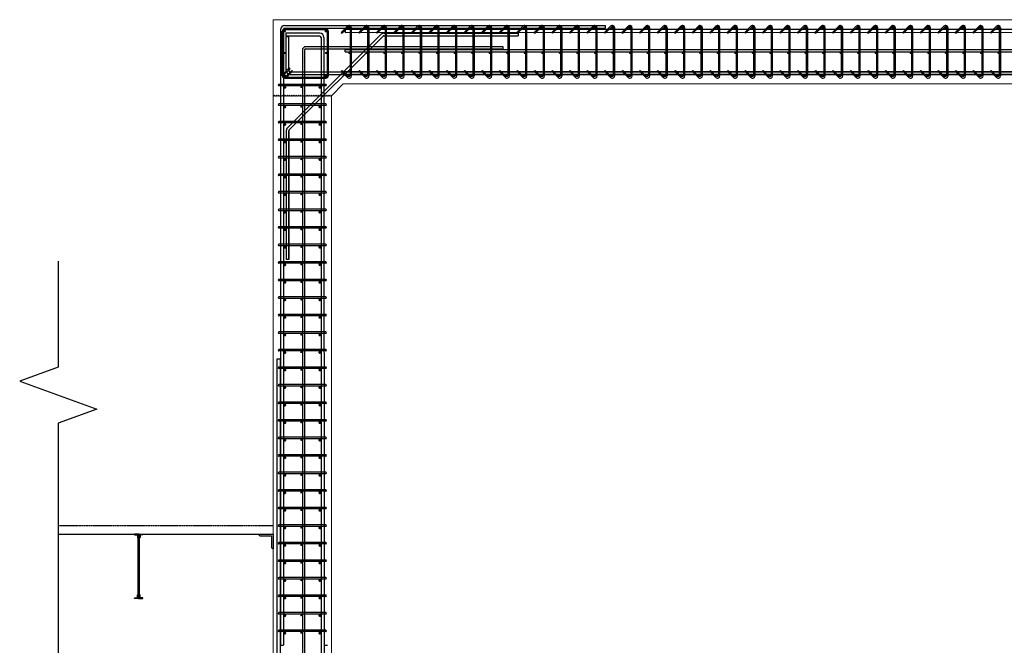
# Model space of a CAD drawing. Header units: inches. Extents: x 25395 to 30159, y 885 to 2190.
# Tile 11 of 15: x 29484 to 29821, y 1092 to 1306. Entities that reach past the tile are written whole.
import ezdxf

# ---------------------------------------------------------------- set-up
doc = ezdxf.new("R2010")
doc.units = ezdxf.units.IN
doc.header["$LTSCALE"] = 0.01
doc.header["$MEASUREMENT"] = 0
doc.linetypes.add('CENTER', pattern=[2, 1.25, -0.25, 0.25, -0.25])
for name, color, linetype, lineweight in [('A-WALL-FULL-INTR', 3, 'Continuous', 13), ('S-SECT-CONC', 3, 'Continuous', 0), ('SDTL', 6, 'Continuous', 25)]:
    doc.layers.add(name, color=color, linetype=linetype, lineweight=lineweight)
doc.layers.add('JOISTS', color=3, linetype='Continuous')

msp = doc.modelspace()

# ---------------------------------------------------------------- linework, layer by layer
at = {"layer": 'A-WALL-FULL-INTR'}
for p, q in [((29570.7, 994.45), (29570.7, 1306.45)), ((29570.7, 1306.45), (30030.7, 1306.45)), ((29594.7, 1284.45), (29590.7, 1280.45)), ((30006.7, 1284.45), (29594.7, 1284.45)), ((29590.7, 994.45), (29590.7, 1280.45))]:
    msp.add_line(p, q, dxfattribs=at)
at = {"layer": 'JOISTS'}
for p, q in [((29524.58, 1109.7), (29524.58, 1129.2)), ((29524.95, 1109.7), (29524.95, 1129.2))]:
    msp.add_line(p, q, dxfattribs=at)
for points in [[(29524.58, 1130.45), (29523.33, 1130.45), (29523.33, 1130.32, 0.414214), (29523.45, 1130.2), (29524.14, 1130.2, -0.414214), (29524.33, 1130.01), (29524.33, 1129.32, 0.414214), (29524.45, 1129.2), (29524.58, 1129.2), (29524.58, 1130.45)], [(29524.95, 1130.45), (29526.2, 1130.45), (29526.2, 1130.32, -0.414214), (29526.08, 1130.2), (29525.39, 1130.2, 0.414214), (29525.2, 1130.01), (29525.2, 1129.32, -0.414214), (29525.08, 1129.2), (29524.95, 1129.2), (29524.95, 1130.45)], [(29524.58, 1108.45), (29523.33, 1108.45), (29523.33, 1108.57, -0.414214), (29523.45, 1108.7), (29524.14, 1108.7, 0.414214), (29524.33, 1108.88), (29524.33, 1109.57, -0.414214), (29524.45, 1109.7), (29524.58, 1109.7), (29524.58, 1108.45)], [(29524.95, 1108.45), (29526.2, 1108.45), (29526.2, 1108.57, 0.414214), (29526.08, 1108.7), (29525.39, 1108.7, -0.414214), (29525.2, 1108.88), (29525.2, 1109.57, 0.414214), (29525.08, 1109.7), (29524.95, 1109.7), (29524.95, 1108.45)]]:
    msp.add_lwpolyline(points, format="xyb", dxfattribs=at)
for centre, start, end in [((29524.76, 1130.24), 22.6199, 157.3801), ((29524.76, 1108.65), 202.6199, 337.3801)]:
    msp.add_arc(centre, 0.203, start, end, dxfattribs=at)
at = {"layer": 'S-SECT-CONC'}
msp.add_lwpolyline([(29590.7, 1280.45), (29590.58, 1280.66), (29590.33, 1280.23), (29590.2, 1280.45), (29590.08, 1280.23), (29589.83, 1280.66), (29589.58, 1280.23), (29589.45, 1280.45), (29589.33, 1280.23), (29589.08, 1280.66), (29588.83, 1280.23), (29588.7, 1280.45), (29588.58, 1280.23), (29588.33, 1280.66), (29588.08, 1280.23), (29587.95, 1280.45), (29587.83, 1280.23), (29587.58, 1280.66), (29587.33, 1280.23), (29587.2, 1280.45), (29587.08, 1280.23), (29586.83, 1280.66), (29586.58, 1280.23), (29586.45, 1280.45), (29586.33, 1280.23), (29586.08, 1280.66), (29585.83, 1280.23), (29585.7, 1280.45), (29585.58, 1280.23), (29585.33, 1280.66), (29585.08, 1280.23), (29584.95, 1280.45), (29584.83, 1280.23), (29584.58, 1280.66), (29584.33, 1280.23), (29584.2, 1280.45), (29584.08, 1280.23), (29583.83, 1280.66), (29583.58, 1280.23), (29583.45, 1280.45), (29583.33, 1280.23), (29583.08, 1280.66), (29582.83, 1280.23), (29582.7, 1280.45), (29582.58, 1280.23), (29582.33, 1280.66), (29582.08, 1280.23), (29581.95, 1280.45), (29581.83, 1280.23), (29581.58, 1280.66), (29581.33, 1280.23), (29581.2, 1280.45), (29581.08, 1280.23), (29580.83, 1280.66), (29580.58, 1280.23), (29580.45, 1280.45), (29580.33, 1280.23), (29580.08, 1280.66), (29579.83, 1280.23), (29579.7, 1280.45), (29579.58, 1280.23), (29579.33, 1280.66), (29579.08, 1280.23), (29578.95, 1280.45), (29578.83, 1280.23), (29578.58, 1280.66), (29578.33, 1280.23), (29578.2, 1280.45), (29578.08, 1280.23), (29577.83, 1280.66), (29577.58, 1280.23), (29577.45, 1280.45), (29577.33, 1280.23), (29577.08, 1280.66), (29576.83, 1280.23), (29576.7, 1280.45), (29576.58, 1280.23), (29576.33, 1280.66), (29576.08, 1280.23), (29575.95, 1280.45), (29575.83, 1280.23), (29575.58, 1280.66), (29575.33, 1280.23), (29575.2, 1280.45), (29575.08, 1280.23), (29574.83, 1280.66), (29574.58, 1280.23), (29574.45, 1280.45), (29574.33, 1280.23), (29574.08, 1280.66), (29573.83, 1280.23), (29573.7, 1280.45), (29573.58, 1280.23), (29573.33, 1280.66), (29573.08, 1280.23), (29572.95, 1280.45), (29572.83, 1280.23), (29572.58, 1280.66), (29572.33, 1280.23), (29572.2, 1280.45), (29572.08, 1280.23), (29571.83, 1280.66), (29571.58, 1280.23), (29571.45, 1280.45), (29571.33, 1280.23), (29571.08, 1280.66), (29570.83, 1280.23), (29570.7, 1280.45)], dxfattribs=at)
at = {"layer": 'SDTL'}
for p, q in [((29574.64, 1303.57), (29684.33, 1303.57)), ((29574.67, 1304.45), (29684.33, 1304.46)), ((29588.74, 1303.33), (29574.67, 1303.33)), ((29596.13, 1304.21), (29594.01, 1302.09)), ((29596.39, 1303.94), (29594.27, 1301.82)), ((29595.33, 1303.19), (30006.07, 1303.2)), ((29595.33, 1303.2), (29595.33, 1302.07)), ((29595.33, 1303.19), (29707.33, 1303.19)), ((29597.14, 1287.26), (29597.14, 1303.63)), ((29597.52, 1287.26), (29597.52, 1303.63)), ((29602.13, 1304.21), (29600.01, 1302.09)), ((29602.39, 1303.94), (29600.27, 1301.82)), ((29603.14, 1287.26), (29603.14, 1303.63)), ((29603.52, 1287.26), (29603.52, 1303.63)), ((29608.13, 1304.21), (29606.01, 1302.09)), ((29608.39, 1303.94), (29606.27, 1301.82)), ((29609.14, 1287.26), (29609.14, 1303.63)), ((29609.52, 1287.26), (29609.52, 1303.63)), ((29614.13, 1304.21), (29612.01, 1302.09)), ((29614.39, 1303.94), (29612.27, 1301.82)), ((29615.14, 1287.26), (29615.14, 1303.63)), ((29615.52, 1287.26), (29615.52, 1303.63)), ((29620.13, 1304.21), (29618.01, 1302.09)), ((29620.39, 1303.94), (29618.27, 1301.82)), ((29621.14, 1287.26), (29621.14, 1303.63)), ((29621.52, 1287.26), (29621.52, 1303.63)), ((29626.13, 1304.21), (29624.01, 1302.09)), ((29626.39, 1303.94), (29624.27, 1301.82)), ((29627.14, 1287.26), (29627.14, 1303.63)), ((29627.52, 1287.26), (29627.52, 1303.63)), ((29632.13, 1304.21), (29630.01, 1302.09)), ((29632.39, 1303.94), (29630.27, 1301.82)), ((29633.14, 1287.26), (29633.14, 1303.63)), ((29633.52, 1287.26), (29633.52, 1303.63)), ((29638.13, 1304.21), (29636.01, 1302.09)), ((29638.39, 1303.94), (29636.27, 1301.82)), ((29639.14, 1287.26), (29639.14, 1303.63)), ((29639.52, 1287.26), (29639.52, 1303.63)), ((29644.13, 1304.21), (29642.01, 1302.09)), ((29644.39, 1303.94), (29642.27, 1301.82)), ((29645.14, 1287.26), (29645.14, 1303.63)), ((29645.52, 1287.26), (29645.52, 1303.63)), ((29650.13, 1304.21), (29648.01, 1302.09)), ((29650.39, 1303.94), (29648.27, 1301.82)), ((29651.14, 1287.26), (29651.14, 1303.63)), ((29651.52, 1287.26), (29651.52, 1303.63)), ((29656.13, 1304.21), (29654.01, 1302.09)), ((29656.39, 1303.94), (29654.27, 1301.82)), ((29657.14, 1287.26), (29657.14, 1303.63)), ((29657.52, 1287.26), (29657.52, 1303.63)), ((29662.13, 1304.21), (29660.01, 1302.09)), ((29662.39, 1303.94), (29660.27, 1301.82)), ((29663.14, 1287.26), (29663.14, 1303.63)), ((29663.52, 1287.26), (29663.52, 1303.63)), ((29668.13, 1304.21), (29666.01, 1302.09)), ((29668.39, 1303.94), (29666.27, 1301.82)), ((29669.14, 1287.26), (29669.14, 1303.63)), ((29669.52, 1287.26), (29669.52, 1303.63)), ((29674.13, 1304.21), (29672.01, 1302.09)), ((29674.39, 1303.94), (29672.27, 1301.82)), ((29675.14, 1287.26), (29675.14, 1303.63)), ((29675.52, 1287.26), (29675.52, 1303.63)), ((29680.13, 1304.21), (29678.01, 1302.09)), ((29680.39, 1303.94), (29678.27, 1301.82)), ((29681.14, 1287.26), (29681.14, 1303.63)), ((29681.52, 1287.26), (29681.52, 1303.63)), ((29686.13, 1304.21), (29684.01, 1302.09)), ((29686.39, 1303.94), (29684.27, 1301.82)), ((29684.33, 1303.57), (29684.33, 1304.46)), ((29687.14, 1287.26), (29687.14, 1303.63)), ((29687.52, 1287.26), (29687.52, 1303.63)), ((29692.13, 1304.21), (29690.01, 1302.09)), ((29692.39, 1303.94), (29690.27, 1301.82)), ((29693.14, 1287.26), (29693.14, 1303.63)), ((29693.52, 1287.26), (29693.52, 1303.63)), ((29698.13, 1304.21), (29696.01, 1302.09)), ((29698.39, 1303.94), (29696.27, 1301.82)), ((29699.14, 1287.26), (29699.14, 1303.63)), ((29699.52, 1287.26), (29699.52, 1303.63)), ((29704.13, 1304.21), (29702.01, 1302.09)), ((29704.39, 1303.94), (29702.27, 1301.82)), ((29705.14, 1287.26), (29705.14, 1303.63)), ((29705.52, 1287.26), (29705.52, 1303.63)), ((29710.13, 1304.21), (29708.01, 1302.09)), ((29710.39, 1303.94), (29708.27, 1301.82)), ((29711.14, 1287.26), (29711.14, 1303.63)), ((29711.52, 1287.26), (29711.52, 1303.63)), ((29716.13, 1304.21), (29714.01, 1302.09)), ((29716.39, 1303.94), (29714.27, 1301.82)), ((29717.14, 1287.26), (29717.14, 1303.63)), ((29717.52, 1287.26), (29717.52, 1303.63)), ((29722.13, 1304.21), (29720.01, 1302.09)), ((29722.39, 1303.94), (29720.27, 1301.82)), ((29723.14, 1287.26), (29723.14, 1303.63)), ((29723.52, 1287.26), (29723.52, 1303.63)), ((29728.13, 1304.21), (29726.01, 1302.09)), ((29728.39, 1303.94), (29726.27, 1301.82)), ((29729.14, 1287.26), (29729.14, 1303.63)), ((29729.52, 1287.26), (29729.52, 1303.63)), ((29734.13, 1304.21), (29732.01, 1302.09)), ((29734.39, 1303.94), (29732.27, 1301.82)), ((29735.14, 1287.26), (29735.14, 1303.63)), ((29735.52, 1287.26), (29735.52, 1303.63)), ((29740.13, 1304.21), (29738.01, 1302.09)), ((29740.39, 1303.94), (29738.27, 1301.82)), ((29741.14, 1287.26), (29741.14, 1303.63)), ((29741.52, 1287.26), (29741.52, 1303.63)), ((29746.13, 1304.21), (29744.01, 1302.09)), ((29746.39, 1303.94), (29744.27, 1301.82)), ((29747.14, 1287.26), (29747.14, 1303.63)), ((29747.52, 1287.26), (29747.52, 1303.63)), ((29752.13, 1304.21), (29750.01, 1302.09)), ((29752.39, 1303.94), (29750.27, 1301.82)), ((29753.14, 1287.26), (29753.14, 1303.63)), ((29753.52, 1287.26), (29753.52, 1303.63)), ((29758.13, 1304.21), (29756.01, 1302.09)), ((29758.39, 1303.94), (29756.27, 1301.82)), ((29759.14, 1287.26), (29759.14, 1303.63)), ((29759.52, 1287.26), (29759.52, 1303.63)), ((29764.13, 1304.21), (29762.01, 1302.09)), ((29764.39, 1303.94), (29762.27, 1301.82)), ((29765.14, 1287.26), (29765.14, 1303.63)), ((29765.52, 1287.26), (29765.52, 1303.63)), ((29770.13, 1304.21), (29768.01, 1302.09)), ((29770.39, 1303.94), (29768.27, 1301.82)), ((29771.14, 1287.26), (29771.14, 1303.63)), ((29771.52, 1287.26), (29771.52, 1303.63)), ((29776.13, 1304.21), (29774.01, 1302.09)), ((29776.39, 1303.94), (29774.27, 1301.82)), ((29777.14, 1287.26), (29777.14, 1303.63)), ((29777.52, 1287.26), (29777.52, 1303.63)), ((29782.13, 1304.21), (29780.01, 1302.09)), ((29782.39, 1303.94), (29780.27, 1301.82)), ((29783.14, 1287.26), (29783.14, 1303.63)), ((29783.52, 1287.26), (29783.52, 1303.63)), ((29788.13, 1304.21), (29786.01, 1302.09)), ((29788.39, 1303.94), (29786.27, 1301.82)), ((29789.14, 1287.26), (29789.14, 1303.63)), ((29789.52, 1287.26), (29789.52, 1303.63)), ((29794.13, 1304.21), (29792.01, 1302.09)), ((29794.39, 1303.94), (29792.27, 1301.82)), ((29795.14, 1287.26), (29795.14, 1303.63)), ((29795.52, 1287.26), (29795.52, 1303.63)), ((29800.13, 1304.21), (29798.01, 1302.09)), ((29800.39, 1303.94), (29798.27, 1301.82)), ((29801.14, 1287.26), (29801.14, 1303.63)), ((29801.52, 1287.26), (29801.52, 1303.63)), ((29806.13, 1304.21), (29804.01, 1302.09)), ((29806.39, 1303.94), (29804.27, 1301.82)), ((29807.14, 1287.26), (29807.14, 1303.63)), ((29807.52, 1287.26), (29807.52, 1303.63)), ((29812.13, 1304.21), (29810.01, 1302.09)), ((29812.39, 1303.94), (29810.27, 1301.82)), ((29813.14, 1287.26), (29813.14, 1303.63)), ((29813.52, 1287.26), (29813.52, 1303.63)), ((29818.13, 1304.21), (29816.01, 1302.09)), ((29818.39, 1303.94), (29816.27, 1301.82)), ((29819.14, 1287.26), (29819.14, 1303.63)), ((29819.52, 1287.26), (29819.52, 1303.63)), ((29573.23, 1303.01), (29573.2, 1092.45)), ((29573.85, 1287.26), (29573.85, 1302.52)), ((29574.2, 1303.13), (29574.2, 1092.45)), ((29574.23, 1287.26), (29574.23, 1302.52)), ((29588.74, 1302.95), (29574.67, 1302.95)), ((29586.65, 1301.82), (29575.08, 1301.82)), ((29575.08, 1301.82), (29575.08, 1300.82)), ((29586.65, 1300.82), (29575.08, 1300.82)), ((29575.2, 1289.01), (29575.2, 1300.57)), ((29576.08, 1300.57), (29575.2, 1300.57)), ((29607.66, 1301.47), (29575.59, 1269.4)), ((29576.08, 1289.01), (29576.08, 1300.57)), ((29576.21, 1268.78), (29608.28, 1300.85)), ((29587.08, 1300.38), (29587.2, 995.95)), ((29588.08, 1300.38), (29588.2, 995.95)), ((29589.18, 1302.52), (29589.18, 1287.26)), ((29589.55, 1302.52), (29589.55, 1287.26)), ((29594.01, 1302.09), (29594.27, 1301.82)), ((29595.33, 1302.07), (30006.07, 1302.32)), ((29600.01, 1302.09), (29600.27, 1301.82)), ((29606.01, 1302.09), (29606.27, 1301.82)), ((29608.58, 1301.85), (29654.55, 1301.85)), ((29608.59, 1300.98), (29654.55, 1300.98)), ((29612.01, 1302.09), (29612.27, 1301.82)), ((29618.01, 1302.09), (29618.27, 1301.82)), ((29624.01, 1302.09), (29624.27, 1301.82)), ((29630.01, 1302.09), (29630.27, 1301.82)), ((29636.01, 1302.09), (29636.27, 1301.82)), ((29642.01, 1302.09), (29642.27, 1301.82)), ((29648.01, 1302.09), (29648.27, 1301.82)), ((29654.01, 1302.09), (29654.27, 1301.82)), ((29654.55, 1301.85), (29654.55, 1300.98)), ((29660.01, 1302.09), (29660.27, 1301.82)), ((29666.01, 1302.09), (29666.27, 1301.82)), ((29672.01, 1302.09), (29672.27, 1301.82)), ((29678.01, 1302.09), (29678.27, 1301.82)), ((29684.01, 1302.09), (29684.27, 1301.82)), ((29690.01, 1302.09), (29690.27, 1301.82)), ((29696.01, 1302.09), (29696.27, 1301.82)), ((29702.01, 1302.09), (29702.27, 1301.82)), ((29708.01, 1302.09), (29708.27, 1301.82)), ((29714.01, 1302.09), (29714.27, 1301.82)), ((29720.01, 1302.09), (29720.27, 1301.82)), ((29726.01, 1302.09), (29726.27, 1301.82)), ((29732.01, 1302.09), (29732.27, 1301.82)), ((29738.01, 1302.09), (29738.27, 1301.82)), ((29744.01, 1302.09), (29744.27, 1301.82)), ((29750.01, 1302.09), (29750.27, 1301.82)), ((29756.01, 1302.09), (29756.27, 1301.82)), ((29762.01, 1302.09), (29762.27, 1301.82)), ((29768.01, 1302.09), (29768.27, 1301.82)), ((29774.01, 1302.09), (29774.27, 1301.82)), ((29780.01, 1302.09), (29780.27, 1301.82)), ((29786.01, 1302.09), (29786.27, 1301.82)), ((29792.01, 1302.09), (29792.27, 1301.82)), ((29798.01, 1302.09), (29798.27, 1301.82)), ((29804.01, 1302.09), (29804.27, 1301.82)), ((29810.01, 1302.09), (29810.27, 1301.82)), ((29816.01, 1302.09), (29816.27, 1301.82)), ((29649.38, 1297.2), (29581.89, 1297.2)), ((29581.89, 1296.45), (29649.38, 1296.45)), ((29649.38, 1296.45), (29649.38, 1297.2)), ((29580.7, 1296.01), (29580.7, 995.95)), ((29581.45, 1296.01), (29581.45, 995.95)), ((29595.38, 1295.45), (29595.38, 1296.2)), ((29595.38, 1296.2), (30006.02, 1296.2)), ((29595.38, 1295.45), (30006.02, 1295.45)), ((29574.09, 1287.83), (29576.21, 1289.95)), ((29574.36, 1287.57), (29576.48, 1289.69)), ((29576.48, 1289.69), (29576.21, 1289.95)), ((29574.67, 1286.82), (29588.74, 1286.82)), ((29574.67, 1286.45), (29588.74, 1286.45)), ((29574.98, 1286.95), (29577.1, 1289.07)), ((29575.24, 1286.68), (29577.36, 1288.81)), ((29576.51, 1288.57), (30006.7, 1288.57)), ((29576.51, 1287.7), (30006.7, 1287.7)), ((29577.36, 1288.81), (29577.1, 1289.07)), ((29594.01, 1288.81), (29594.27, 1289.07)), ((29596.13, 1286.68), (29594.01, 1288.81)), ((29596.39, 1286.95), (29594.27, 1289.07)), ((30024.89, 1288.57), (29594.7, 1288.57)), ((30024.89, 1287.7), (29594.7, 1287.7)), ((29600.01, 1288.81), (29600.27, 1289.07)), ((29602.13, 1286.68), (29600.01, 1288.81)), ((29602.39, 1286.95), (29600.27, 1289.07)), ((29606.01, 1288.81), (29606.27, 1289.07)), ((29608.13, 1286.68), (29606.01, 1288.81)), ((29608.39, 1286.95), (29606.27, 1289.07)), ((29612.01, 1288.81), (29612.27, 1289.07)), ((29614.13, 1286.68), (29612.01, 1288.81)), ((29614.39, 1286.95), (29612.27, 1289.07)), ((29618.01, 1288.81), (29618.27, 1289.07)), ((29620.13, 1286.68), (29618.01, 1288.81)), ((29620.39, 1286.95), (29618.27, 1289.07)), ((29624.01, 1288.81), (29624.27, 1289.07)), ((29626.13, 1286.68), (29624.01, 1288.81)), ((29626.39, 1286.95), (29624.27, 1289.07)), ((29630.01, 1288.81), (29630.27, 1289.07)), ((29632.13, 1286.68), (29630.01, 1288.81)), ((29632.39, 1286.95), (29630.27, 1289.07)), ((29636.01, 1288.81), (29636.27, 1289.07)), ((29638.13, 1286.68), (29636.01, 1288.81)), ((29638.39, 1286.95), (29636.27, 1289.07)), ((29642.01, 1288.81), (29642.27, 1289.07)), ((29644.13, 1286.68), (29642.01, 1288.81)), ((29644.39, 1286.95), (29642.27, 1289.07)), ((29648.01, 1288.81), (29648.27, 1289.07)), ((29650.13, 1286.68), (29648.01, 1288.81)), ((29650.39, 1286.95), (29648.27, 1289.07)), ((29654.01, 1288.81), (29654.27, 1289.07)), ((29656.13, 1286.68), (29654.01, 1288.81)), ((29656.39, 1286.95), (29654.27, 1289.07)), ((29660.01, 1288.81), (29660.27, 1289.07)), ((29662.13, 1286.68), (29660.01, 1288.81)), ((29662.39, 1286.95), (29660.27, 1289.07)), ((29666.01, 1288.81), (29666.27, 1289.07)), ((29668.13, 1286.68), (29666.01, 1288.81)), ((29668.39, 1286.95), (29666.27, 1289.07)), ((29672.01, 1288.81), (29672.27, 1289.07)), ((29674.13, 1286.68), (29672.01, 1288.81)), ((29674.39, 1286.95), (29672.27, 1289.07)), ((29678.01, 1288.81), (29678.27, 1289.07)), ((29680.13, 1286.68), (29678.01, 1288.81)), ((29680.39, 1286.95), (29678.27, 1289.07)), ((29684.01, 1288.81), (29684.27, 1289.07)), ((29686.13, 1286.68), (29684.01, 1288.81)), ((29686.39, 1286.95), (29684.27, 1289.07)), ((29690.01, 1288.81), (29690.27, 1289.07)), ((29692.13, 1286.68), (29690.01, 1288.81)), ((29692.39, 1286.95), (29690.27, 1289.07)), ((29696.01, 1288.81), (29696.27, 1289.07)), ((29698.13, 1286.68), (29696.01, 1288.81)), ((29698.39, 1286.95), (29696.27, 1289.07)), ((29702.01, 1288.81), (29702.27, 1289.07)), ((29704.13, 1286.68), (29702.01, 1288.81)), ((29704.39, 1286.95), (29702.27, 1289.07)), ((29708.01, 1288.81), (29708.27, 1289.07)), ((29710.13, 1286.68), (29708.01, 1288.81)), ((29710.39, 1286.95), (29708.27, 1289.07)), ((29714.01, 1288.81), (29714.27, 1289.07)), ((29716.13, 1286.68), (29714.01, 1288.81)), ((29716.39, 1286.95), (29714.27, 1289.07)), ((29720.01, 1288.81), (29720.27, 1289.07)), ((29722.13, 1286.68), (29720.01, 1288.81)), ((29722.39, 1286.95), (29720.27, 1289.07)), ((29726.01, 1288.81), (29726.27, 1289.07)), ((29728.13, 1286.68), (29726.01, 1288.81)), ((29728.39, 1286.95), (29726.27, 1289.07)), ((29732.01, 1288.81), (29732.27, 1289.07)), ((29734.13, 1286.68), (29732.01, 1288.81)), ((29734.39, 1286.95), (29732.27, 1289.07)), ((29738.01, 1288.81), (29738.27, 1289.07)), ((29740.13, 1286.68), (29738.01, 1288.81)), ((29740.39, 1286.95), (29738.27, 1289.07)), ((29744.01, 1288.81), (29744.27, 1289.07)), ((29746.13, 1286.68), (29744.01, 1288.81)), ((29746.39, 1286.95), (29744.27, 1289.07)), ((29750.01, 1288.81), (29750.27, 1289.07)), ((29752.13, 1286.68), (29750.01, 1288.81)), ((29752.39, 1286.95), (29750.27, 1289.07)), ((29756.01, 1288.81), (29756.27, 1289.07)), ((29758.13, 1286.68), (29756.01, 1288.81)), ((29758.39, 1286.95), (29756.27, 1289.07)), ((29762.01, 1288.81), (29762.27, 1289.07)), ((29764.13, 1286.68), (29762.01, 1288.81)), ((29764.39, 1286.95), (29762.27, 1289.07)), ((29768.01, 1288.81), (29768.27, 1289.07)), ((29770.13, 1286.68), (29768.01, 1288.81)), ((29770.39, 1286.95), (29768.27, 1289.07)), ((29774.01, 1288.81), (29774.27, 1289.07)), ((29776.13, 1286.68), (29774.01, 1288.81)), ((29776.39, 1286.95), (29774.27, 1289.07)), ((29780.01, 1288.81), (29780.27, 1289.07)), ((29782.13, 1286.68), (29780.01, 1288.81)), ((29782.39, 1286.95), (29780.27, 1289.07)), ((29786.01, 1288.81), (29786.27, 1289.07)), ((29788.13, 1286.68), (29786.01, 1288.81)), ((29788.39, 1286.95), (29786.27, 1289.07)), ((29792.01, 1288.81), (29792.27, 1289.07)), ((29794.13, 1286.68), (29792.01, 1288.81)), ((29794.39, 1286.95), (29792.27, 1289.07)), ((29798.01, 1288.81), (29798.27, 1289.07)), ((29800.13, 1286.68), (29798.01, 1288.81)), ((29800.39, 1286.95), (29798.27, 1289.07)), ((29804.01, 1288.81), (29804.27, 1289.07)), ((29806.13, 1286.68), (29804.01, 1288.81)), ((29806.39, 1286.95), (29804.27, 1289.07)), ((29810.01, 1288.81), (29810.27, 1289.07)), ((29812.13, 1286.68), (29810.01, 1288.81)), ((29812.39, 1286.95), (29810.27, 1289.07)), ((29816.01, 1288.81), (29816.27, 1289.07)), ((29818.13, 1286.68), (29816.01, 1288.81)), ((29818.39, 1286.95), (29816.27, 1289.07)), ((29588.7, 1284.31), (29572.7, 1284.31)), ((29588.7, 1283.81), (29572.7, 1283.81)), ((29591.12, 1283.7), (29576.21, 1268.78)), ((29588.7, 1277.62), (29572.7, 1277.62)), ((29588.7, 1277.12), (29572.7, 1277.12)), ((29574.2, 1277.62), (29574.2, 1277.62)), ((29574.7, 1276.62), (29574.95, 1276.62)), ((29588.7, 1271.62), (29572.7, 1271.62)), ((29588.7, 1271.12), (29572.7, 1271.12)), ((29575.2, 1268.47), (29575.2, 1224.36)), ((29576.08, 1268.47), (29576.08, 1224.36)), ((29576.08, 1224.36), (29576.08, 1268.47)), ((29588.7, 1265.62), (29572.7, 1265.62)), ((29588.7, 1265.12), (29572.7, 1265.12)), ((29574.7, 1264.62), (29575.2, 1264.62)), ((29588.7, 1259.62), (29572.7, 1259.62)), ((29588.7, 1259.12), (29572.7, 1259.12)), ((29588.7, 1253.62), (29572.7, 1253.62)), ((29588.7, 1253.12), (29572.7, 1253.12)), ((29588.7, 1247.62), (29572.7, 1247.62)), ((29588.7, 1247.12), (29572.7, 1247.12)), ((29588.7, 1241.62), (29572.7, 1241.62)), ((29588.7, 1241.12), (29572.7, 1241.12)), ((29588.7, 1235.62), (29572.7, 1235.62)), ((29588.7, 1235.12), (29572.7, 1235.12)), ((29588.7, 1229.62), (29572.7, 1229.62)), ((29588.7, 1229.12), (29572.7, 1229.12)), ((29588.7, 1223.62), (29572.7, 1223.62)), ((29588.7, 1223.12), (29572.7, 1223.12)), ((29576.08, 1224.36), (29575.2, 1224.36)), ((29588.7, 1217.62), (29572.7, 1217.62)), ((29588.7, 1217.12), (29572.7, 1217.12)), ((29588.7, 1211.62), (29572.7, 1211.62)), ((29588.7, 1211.12), (29572.7, 1211.12)), ((29588.7, 1205.62), (29572.7, 1205.62)), ((29588.7, 1205.12), (29572.7, 1205.12)), ((29588.7, 1199.62), (29572.7, 1199.62)), ((29588.7, 1199.12), (29572.7, 1199.12)), ((29588.7, 1193.62), (29572.7, 1193.62)), ((29588.7, 1193.12), (29572.7, 1193.12)), ((29572.14, 982.2), (29572.14, 1190.45)), ((29572.14, 1190.45), (29573.14, 1190.45)), ((29573.14, 1190.45), (29573.14, 982.2)), ((29588.7, 1187.62), (29572.7, 1187.62)), ((29588.7, 1187.12), (29572.7, 1187.12)), ((29588.7, 1181.62), (29572.7, 1181.62)), ((29588.7, 1181.12), (29572.7, 1181.12)), ((29588.7, 1175.62), (29572.7, 1175.62)), ((29588.7, 1175.12), (29572.7, 1175.12)), ((29588.7, 1169.62), (29572.7, 1169.62)), ((29588.7, 1169.12), (29572.7, 1169.12)), ((29588.7, 1163.62), (29572.7, 1163.62)), ((29588.7, 1163.12), (29572.7, 1163.12)), ((29588.7, 1157.62), (29572.7, 1157.62)), ((29588.7, 1157.12), (29572.7, 1157.12)), ((29588.7, 1151.62), (29572.7, 1151.62)), ((29588.7, 1151.12), (29572.7, 1151.12)), ((29588.7, 1145.62), (29572.7, 1145.62)), ((29588.7, 1145.12), (29572.7, 1145.12)), ((29588.7, 1139.62), (29572.7, 1139.62)), ((29588.7, 1139.12), (29572.7, 1139.12)), ((29588.7, 1133.62), (29572.7, 1133.62)), ((29588.7, 1133.12), (29572.7, 1133.12)), ((29497.2, 1130.45), (29570.7, 1130.45)), ((29565.7, 1130.45), (29570.7, 1130.45)), ((29566.2, 1129.95), (29570.2, 1129.95)), ((29570.2, 1129.95), (29570.2, 1125.95)), ((29570.7, 1130.45), (29570.7, 1125.45)), ((29588.7, 1127.62), (29572.7, 1127.62)), ((29588.7, 1127.12), (29572.7, 1127.12)), ((29588.7, 1121.62), (29572.7, 1121.62)), ((29588.7, 1121.12), (29572.7, 1121.12)), ((29588.7, 1115.62), (29572.7, 1115.62)), ((29588.7, 1115.12), (29572.7, 1115.12)), ((29588.7, 1109.62), (29572.7, 1109.62)), ((29588.7, 1109.12), (29572.7, 1109.12)), ((29588.7, 1103.62), (29572.7, 1103.62)), ((29588.7, 1103.12), (29572.7, 1103.12)), ((29588.7, 1097.62), (29572.7, 1097.62)), ((29588.7, 1097.12), (29572.7, 1097.12)), ((29573.2, 1092.45), (29574.2, 1092.45)), ((29588.25, 1092.45), (29589.25, 1092.45))]:
    msp.add_line(p, q, dxfattribs=at)
at = {"layer": 'SDTL', "linetype": 'Continuous'}
for p, q in [((29497.2, 1223.82), (29497.2, 1187.62)), ((29497.2, 1187.62), (29484.03, 1182.83)), ((29484.03, 1182.83), (29510.37, 1173.24)), ((29510.37, 1173.24), (29497.2, 1168.45)), ((29497.2, 1168.45), (29497.2, 937.03))]:
    msp.add_line(p, q, dxfattribs=at)
at = {"layer": 'SDTL', "linetype": 'CENTER'}
for p, q in [((29497.2, 1133.45), (29570.7, 1133.45)), ((29497.2, 1130.45), (29570.7, 1130.45))]:
    msp.add_line(p, q, dxfattribs=at)
at = {"layer": 'SDTL'}
for points, const_width in [([(29596.49, 1303.63, 1), (29596.92, 1303.63, 1)], 0.437), ([(29602.49, 1303.63, 1), (29602.92, 1303.63, 1)], 0.437), ([(29608.49, 1303.63, 1), (29608.92, 1303.63, 1)], 0.437), ([(29614.49, 1303.63, 1), (29614.92, 1303.63, 1)], 0.437), ([(29620.49, 1303.63, 1), (29620.92, 1303.63, 1)], 0.437), ([(29626.49, 1303.63, 1), (29626.92, 1303.63, 1)], 0.437), ([(29632.49, 1303.63, 1), (29632.92, 1303.63, 1)], 0.437), ([(29638.49, 1303.63, 1), (29638.92, 1303.63, 1)], 0.437), ([(29644.49, 1303.63, 1), (29644.92, 1303.63, 1)], 0.437), ([(29650.49, 1303.63, 1), (29650.92, 1303.63, 1)], 0.437), ([(29656.49, 1303.63, 1), (29656.92, 1303.63, 1)], 0.437), ([(29662.49, 1303.63, 1), (29662.92, 1303.63, 1)], 0.437), ([(29668.49, 1303.63, 1), (29668.92, 1303.63, 1)], 0.437), ([(29674.49, 1303.63, 1), (29674.92, 1303.63, 1)], 0.437), ([(29680.49, 1303.63, 1), (29680.92, 1303.63, 1)], 0.437), ([(29686.49, 1303.63, 1), (29686.92, 1303.63, 1)], 0.437), ([(29692.49, 1303.63, 1), (29692.92, 1303.63, 1)], 0.437), ([(29698.49, 1303.63, 1), (29698.92, 1303.63, 1)], 0.437), ([(29704.49, 1303.63, 1), (29704.92, 1303.63, 1)], 0.437), ([(29710.49, 1303.63, 1), (29710.92, 1303.63, 1)], 0.437), ([(29716.49, 1303.63, 1), (29716.92, 1303.63, 1)], 0.437), ([(29722.49, 1303.63, 1), (29722.92, 1303.63, 1)], 0.437), ([(29728.49, 1303.63, 1), (29728.92, 1303.63, 1)], 0.437), ([(29734.49, 1303.63, 1), (29734.92, 1303.63, 1)], 0.437), ([(29740.49, 1303.63, 1), (29740.92, 1303.63, 1)], 0.437), ([(29746.49, 1303.63, 1), (29746.92, 1303.63, 1)], 0.437), ([(29752.49, 1303.63, 1), (29752.92, 1303.63, 1)], 0.437), ([(29758.49, 1303.63, 1), (29758.92, 1303.63, 1)], 0.437), ([(29764.49, 1303.63, 1), (29764.92, 1303.63, 1)], 0.437), ([(29770.49, 1303.63, 1), (29770.92, 1303.63, 1)], 0.437), ([(29776.49, 1303.63, 1), (29776.92, 1303.63, 1)], 0.437), ([(29782.49, 1303.63, 1), (29782.92, 1303.63, 1)], 0.437), ([(29788.49, 1303.63, 1), (29788.92, 1303.63, 1)], 0.437), ([(29794.49, 1303.63, 1), (29794.92, 1303.63, 1)], 0.437), ([(29800.49, 1303.63, 1), (29800.92, 1303.63, 1)], 0.437), ([(29806.49, 1303.63, 1), (29806.92, 1303.63, 1)], 0.437), ([(29812.49, 1303.63, 1), (29812.92, 1303.63, 1)], 0.437), ([(29818.49, 1303.63, 1), (29818.92, 1303.63, 1)], 0.437), ([(29574.45, 1302.52, 1), (29574.89, 1302.52, 1)], 0.437), ([(29588.52, 1302.52, 1), (29588.96, 1302.52, 1)], 0.437), ([(29574.8, 1295.07, -1), (29574.42, 1295.07, -1)], 0.374), ([(29588.99, 1295.07, -1), (29588.61, 1295.07, -1)], 0.374), ([(29596.95, 1295.07, -1), (29596.58, 1295.07, -1)], 0.374), ([(29602.95, 1295.07, -1), (29602.58, 1295.07, -1)], 0.374), ([(29608.95, 1295.07, -1), (29608.58, 1295.07, -1)], 0.374), ([(29614.95, 1295.07, -1), (29614.58, 1295.07, -1)], 0.374), ([(29620.95, 1295.07, -1), (29620.58, 1295.07, -1)], 0.374), ([(29626.95, 1295.07, -1), (29626.58, 1295.07, -1)], 0.374), ([(29632.95, 1295.07, -1), (29632.58, 1295.07, -1)], 0.374), ([(29638.95, 1295.07, -1), (29638.58, 1295.07, -1)], 0.374), ([(29644.95, 1295.07, -1), (29644.58, 1295.07, -1)], 0.374), ([(29650.95, 1295.07, -1), (29650.58, 1295.07, -1)], 0.374), ([(29656.95, 1295.07, -1), (29656.58, 1295.07, -1)], 0.374), ([(29662.95, 1295.07, -1), (29662.58, 1295.07, -1)], 0.374), ([(29668.95, 1295.07, -1), (29668.58, 1295.07, -1)], 0.374), ([(29674.95, 1295.07, -1), (29674.58, 1295.07, -1)], 0.374), ([(29680.95, 1295.07, -1), (29680.58, 1295.07, -1)], 0.374), ([(29686.95, 1295.07, -1), (29686.58, 1295.07, -1)], 0.374), ([(29692.95, 1295.07, -1), (29692.58, 1295.07, -1)], 0.374), ([(29698.95, 1295.07, -1), (29698.58, 1295.07, -1)], 0.374), ([(29704.95, 1295.07, -1), (29704.58, 1295.07, -1)], 0.374), ([(29710.95, 1295.07, -1), (29710.58, 1295.07, -1)], 0.374), ([(29716.95, 1295.07, -1), (29716.58, 1295.07, -1)], 0.374), ([(29722.95, 1295.07, -1), (29722.58, 1295.07, -1)], 0.374), ([(29728.95, 1295.07, -1), (29728.58, 1295.07, -1)], 0.374), ([(29734.95, 1295.07, -1), (29734.58, 1295.07, -1)], 0.374), ([(29740.95, 1295.07, -1), (29740.58, 1295.07, -1)], 0.374), ([(29746.95, 1295.07, -1), (29746.58, 1295.07, -1)], 0.374), ([(29752.95, 1295.07, -1), (29752.58, 1295.07, -1)], 0.374), ([(29758.95, 1295.07, -1), (29758.58, 1295.07, -1)], 0.374), ([(29764.95, 1295.07, -1), (29764.58, 1295.07, -1)], 0.374), ([(29770.95, 1295.07, -1), (29770.58, 1295.07, -1)], 0.374), ([(29776.95, 1295.07, -1), (29776.58, 1295.07, -1)], 0.374), ([(29782.95, 1295.07, -1), (29782.58, 1295.07, -1)], 0.374), ([(29788.95, 1295.07, -1), (29788.58, 1295.07, -1)], 0.374), ([(29794.95, 1295.07, -1), (29794.58, 1295.07, -1)], 0.374), ([(29800.95, 1295.07, -1), (29800.58, 1295.07, -1)], 0.374), ([(29806.95, 1295.07, -1), (29806.58, 1295.07, -1)], 0.374), ([(29812.95, 1295.07, -1), (29812.58, 1295.07, -1)], 0.374), ([(29818.95, 1295.07, -1), (29818.58, 1295.07, -1)], 0.374), ([(29574.45, 1287.26, 1), (29574.89, 1287.26, 1)], 0.437), ([(29588.52, 1287.26, 1), (29588.96, 1287.26, 1)], 0.437), ([(29596.49, 1287.26, 1), (29596.92, 1287.26, 1)], 0.437), ([(29602.49, 1287.26, 1), (29602.92, 1287.26, 1)], 0.437), ([(29608.49, 1287.26, 1), (29608.92, 1287.26, 1)], 0.437), ([(29614.49, 1287.26, 1), (29614.92, 1287.26, 1)], 0.437), ([(29620.49, 1287.26, 1), (29620.92, 1287.26, 1)], 0.437), ([(29626.49, 1287.26, 1), (29626.92, 1287.26, 1)], 0.437), ([(29632.49, 1287.26, 1), (29632.92, 1287.26, 1)], 0.437), ([(29638.49, 1287.26, 1), (29638.92, 1287.26, 1)], 0.437), ([(29644.49, 1287.26, 1), (29644.92, 1287.26, 1)], 0.437), ([(29650.49, 1287.26, 1), (29650.92, 1287.26, 1)], 0.437), ([(29656.49, 1287.26, 1), (29656.92, 1287.26, 1)], 0.437), ([(29662.49, 1287.26, 1), (29662.92, 1287.26, 1)], 0.437), ([(29668.49, 1287.26, 1), (29668.92, 1287.26, 1)], 0.437), ([(29674.49, 1287.26, 1), (29674.92, 1287.26, 1)], 0.437), ([(29680.49, 1287.26, 1), (29680.92, 1287.26, 1)], 0.437), ([(29686.49, 1287.26, 1), (29686.92, 1287.26, 1)], 0.437), ([(29692.49, 1287.26, 1), (29692.92, 1287.26, 1)], 0.437), ([(29698.49, 1287.26, 1), (29698.92, 1287.26, 1)], 0.437), ([(29704.49, 1287.26, 1), (29704.92, 1287.26, 1)], 0.437), ([(29710.49, 1287.26, 1), (29710.92, 1287.26, 1)], 0.437), ([(29716.49, 1287.26, 1), (29716.92, 1287.26, 1)], 0.437), ([(29722.49, 1287.26, 1), (29722.92, 1287.26, 1)], 0.437), ([(29728.49, 1287.26, 1), (29728.92, 1287.26, 1)], 0.437), ([(29734.49, 1287.26, 1), (29734.92, 1287.26, 1)], 0.437), ([(29740.49, 1287.26, 1), (29740.92, 1287.26, 1)], 0.437), ([(29746.49, 1287.26, 1), (29746.92, 1287.26, 1)], 0.437), ([(29752.49, 1287.26, 1), (29752.92, 1287.26, 1)], 0.437), ([(29758.49, 1287.26, 1), (29758.92, 1287.26, 1)], 0.437), ([(29764.49, 1287.26, 1), (29764.92, 1287.26, 1)], 0.437), ([(29770.49, 1287.26, 1), (29770.92, 1287.26, 1)], 0.437), ([(29776.49, 1287.26, 1), (29776.92, 1287.26, 1)], 0.437), ([(29782.49, 1287.26, 1), (29782.92, 1287.26, 1)], 0.437), ([(29788.49, 1287.26, 1), (29788.92, 1287.26, 1)], 0.437), ([(29794.49, 1287.26, 1), (29794.92, 1287.26, 1)], 0.437), ([(29800.49, 1287.26, 1), (29800.92, 1287.26, 1)], 0.437), ([(29806.49, 1287.26, 1), (29806.92, 1287.26, 1)], 0.437), ([(29812.49, 1287.26, 1), (29812.92, 1287.26, 1)], 0.437), ([(29818.49, 1287.26, 1), (29818.92, 1287.26, 1)], 0.437), ([(29574.45, 1283.31, 1), (29574.95, 1283.31, 1)], 0.499), ([(29580.14, 1283.44, 1), (29580.51, 1283.44, 1)], 0.374), ([(29586.45, 1283.31, 1), (29586.95, 1283.31, 1)], 0.499), ([(29574.45, 1276.62, 1), (29574.95, 1276.62, 1)], 0.499), ([(29580.14, 1276.75, 1), (29580.51, 1276.75, 1)], 0.374), ([(29586.45, 1276.62, 1), (29586.95, 1276.62, 1)], 0.499), ([(29574.45, 1270.62, 1), (29574.95, 1270.62, 1)], 0.499), ([(29580.14, 1270.75, 1), (29580.51, 1270.75, 1)], 0.374), ([(29586.45, 1270.62, 1), (29586.95, 1270.62, 1)], 0.499), ([(29574.45, 1264.62, 1), (29574.95, 1264.62, 1)], 0.499), ([(29580.14, 1264.75, 1), (29580.51, 1264.75, 1)], 0.374), ([(29586.45, 1264.62, 1), (29586.95, 1264.62, 1)], 0.499), ([(29574.45, 1258.62, 1), (29574.95, 1258.62, 1)], 0.499), ([(29580.14, 1258.75, 1), (29580.51, 1258.75, 1)], 0.374), ([(29586.45, 1258.62, 1), (29586.95, 1258.62, 1)], 0.499), ([(29574.45, 1252.62, 1), (29574.95, 1252.62, 1)], 0.499), ([(29580.14, 1252.75, 1), (29580.51, 1252.75, 1)], 0.374), ([(29586.45, 1252.62, 1), (29586.95, 1252.62, 1)], 0.499), ([(29574.45, 1246.62, 1), (29574.95, 1246.62, 1)], 0.499), ([(29580.14, 1246.75, 1), (29580.51, 1246.75, 1)], 0.374), ([(29586.45, 1246.62, 1), (29586.95, 1246.62, 1)], 0.499), ([(29574.45, 1240.62, 1), (29574.95, 1240.62, 1)], 0.499), ([(29580.14, 1240.75, 1), (29580.51, 1240.75, 1)], 0.374), ([(29586.45, 1240.62, 1), (29586.95, 1240.62, 1)], 0.499), ([(29574.45, 1234.62, 1), (29574.95, 1234.62, 1)], 0.499), ([(29580.14, 1234.75, 1), (29580.51, 1234.75, 1)], 0.374), ([(29586.45, 1234.62, 1), (29586.95, 1234.62, 1)], 0.499), ([(29574.45, 1228.62, 1), (29574.95, 1228.62, 1)], 0.499), ([(29580.14, 1228.75, 1), (29580.51, 1228.75, 1)], 0.374), ([(29586.45, 1228.62, 1), (29586.95, 1228.62, 1)], 0.499), ([(29574.45, 1222.62, 1), (29574.95, 1222.62, 1)], 0.499), ([(29580.14, 1222.75, 1), (29580.51, 1222.75, 1)], 0.374), ([(29586.45, 1222.62, 1), (29586.95, 1222.62, 1)], 0.499), ([(29574.45, 1216.62, 1), (29574.95, 1216.62, 1)], 0.499), ([(29580.14, 1216.75, 1), (29580.51, 1216.75, 1)], 0.374), ([(29586.45, 1216.62, 1), (29586.95, 1216.62, 1)], 0.499), ([(29574.45, 1210.62, 1), (29574.95, 1210.62, 1)], 0.499), ([(29580.14, 1210.75, 1), (29580.51, 1210.75, 1)], 0.374), ([(29586.45, 1210.62, 1), (29586.95, 1210.62, 1)], 0.499), ([(29574.45, 1204.62, 1), (29574.95, 1204.62, 1)], 0.499), ([(29580.14, 1204.75, 1), (29580.51, 1204.75, 1)], 0.374), ([(29586.45, 1204.62, 1), (29586.95, 1204.62, 1)], 0.499), ([(29574.45, 1198.62, 1), (29574.95, 1198.62, 1)], 0.499), ([(29580.14, 1198.75, 1), (29580.51, 1198.75, 1)], 0.374), ([(29586.45, 1198.62, 1), (29586.95, 1198.62, 1)], 0.499), ([(29574.45, 1192.62, 1), (29574.95, 1192.62, 1)], 0.499), ([(29580.14, 1192.75, 1), (29580.51, 1192.75, 1)], 0.374), ([(29586.45, 1192.62, 1), (29586.95, 1192.62, 1)], 0.499), ([(29574.45, 1186.62, 1), (29574.95, 1186.62, 1)], 0.499), ([(29580.14, 1186.75, 1), (29580.51, 1186.75, 1)], 0.374), ([(29586.45, 1186.62, 1), (29586.95, 1186.62, 1)], 0.499), ([(29574.45, 1180.62, 1), (29574.95, 1180.62, 1)], 0.499), ([(29580.14, 1180.75, 1), (29580.51, 1180.75, 1)], 0.374), ([(29586.45, 1180.62, 1), (29586.95, 1180.62, 1)], 0.499), ([(29574.45, 1174.62, 1), (29574.95, 1174.62, 1)], 0.499), ([(29580.14, 1174.75, 1), (29580.51, 1174.75, 1)], 0.374), ([(29586.45, 1174.62, 1), (29586.95, 1174.62, 1)], 0.499), ([(29574.45, 1168.62, 1), (29574.95, 1168.62, 1)], 0.499), ([(29580.14, 1168.75, 1), (29580.51, 1168.75, 1)], 0.374), ([(29586.45, 1168.62, 1), (29586.95, 1168.62, 1)], 0.499), ([(29574.45, 1162.62, 1), (29574.95, 1162.62, 1)], 0.499), ([(29580.14, 1162.75, 1), (29580.51, 1162.75, 1)], 0.374), ([(29586.45, 1162.62, 1), (29586.95, 1162.62, 1)], 0.499), ([(29574.45, 1156.62, 1), (29574.95, 1156.62, 1)], 0.499), ([(29580.14, 1156.75, 1), (29580.51, 1156.75, 1)], 0.374), ([(29586.45, 1156.62, 1), (29586.95, 1156.62, 1)], 0.499), ([(29574.45, 1150.62, 1), (29574.95, 1150.62, 1)], 0.499), ([(29580.14, 1150.75, 1), (29580.51, 1150.75, 1)], 0.374), ([(29586.45, 1150.62, 1), (29586.95, 1150.62, 1)], 0.499), ([(29574.45, 1144.62, 1), (29574.95, 1144.62, 1)], 0.499), ([(29580.14, 1144.75, 1), (29580.51, 1144.75, 1)], 0.374), ([(29586.45, 1144.62, 1), (29586.95, 1144.62, 1)], 0.499), ([(29574.45, 1138.62, 1), (29574.95, 1138.62, 1)], 0.499), ([(29580.14, 1138.75, 1), (29580.51, 1138.75, 1)], 0.374), ([(29586.45, 1138.62, 1), (29586.95, 1138.62, 1)], 0.499), ([(29574.45, 1132.62, 1), (29574.95, 1132.62, 1)], 0.499), ([(29580.14, 1132.75, 1), (29580.51, 1132.75, 1)], 0.374), ([(29586.45, 1132.62, 1), (29586.95, 1132.62, 1)], 0.499), ([(29574.45, 1126.62, 1), (29574.95, 1126.62, 1)], 0.499), ([(29580.14, 1126.75, 1), (29580.51, 1126.75, 1)], 0.374), ([(29586.45, 1126.62, 1), (29586.95, 1126.62, 1)], 0.499), ([(29574.45, 1120.62, 1), (29574.95, 1120.62, 1)], 0.499), ([(29580.14, 1120.75, 1), (29580.51, 1120.75, 1)], 0.374), ([(29586.45, 1120.62, 1), (29586.95, 1120.62, 1)], 0.499), ([(29574.45, 1114.62, 1), (29574.95, 1114.62, 1)], 0.499), ([(29580.14, 1114.75, 1), (29580.51, 1114.75, 1)], 0.374), ([(29586.45, 1114.62, 1), (29586.95, 1114.62, 1)], 0.499), ([(29574.45, 1108.62, 1), (29574.95, 1108.62, 1)], 0.499), ([(29580.14, 1108.75, 1), (29580.51, 1108.75, 1)], 0.374), ([(29586.45, 1108.62, 1), (29586.95, 1108.62, 1)], 0.499), ([(29574.45, 1102.62, 1), (29574.95, 1102.62, 1)], 0.499), ([(29580.14, 1102.75, 1), (29580.51, 1102.75, 1)], 0.374), ([(29586.45, 1102.62, 1), (29586.95, 1102.62, 1)], 0.499), ([(29574.45, 1096.62, 1), (29574.95, 1096.62, 1)], 0.499), ([(29580.14, 1096.75, 1), (29580.51, 1096.75, 1)], 0.374), ([(29586.45, 1096.62, 1), (29586.95, 1096.62, 1)], 0.499)]:
    msp.add_lwpolyline(points, format="xyb", close=True, dxfattribs=dict(at, const_width=const_width))
for centre, radius, start, end in [((29574.67, 1303.01), 1.44, 90, 180), ((29574.67, 1302.52), 0.812, 90, 180), ((29574.64, 1303.13), 0.438, 90, 180), ((29588.74, 1302.52), 0.812, 0, 90), ((29596.7, 1303.63), 0.812, 0, 135), ((29596.7, 1303.63), 0.438, 0, 135), ((29602.7, 1303.63), 0.812, 0, 135), ((29602.7, 1303.63), 0.438, 0, 135), ((29608.7, 1303.63), 0.812, 0, 135), ((29608.7, 1303.63), 0.438, 0, 135), ((29614.7, 1303.63), 0.812, 0, 135), ((29614.7, 1303.63), 0.438, 0, 135), ((29620.7, 1303.63), 0.812, 0, 135), ((29620.7, 1303.63), 0.438, 0, 135), ((29626.7, 1303.63), 0.812, 0, 135), ((29626.7, 1303.63), 0.438, 0, 135), ((29632.7, 1303.63), 0.812, 0, 135), ((29632.7, 1303.63), 0.438, 0, 135), ((29638.7, 1303.63), 0.812, 0, 135), ((29638.7, 1303.63), 0.438, 0, 135), ((29644.7, 1303.63), 0.812, 0, 135), ((29644.7, 1303.63), 0.438, 0, 135), ((29650.7, 1303.63), 0.812, 0, 135), ((29650.7, 1303.63), 0.438, 0, 135), ((29656.7, 1303.63), 0.812, 0, 135), ((29656.7, 1303.63), 0.438, 0, 135), ((29662.7, 1303.63), 0.812, 0, 135), ((29662.7, 1303.63), 0.438, 0, 135), ((29668.7, 1303.63), 0.812, 0, 135), ((29668.7, 1303.63), 0.438, 0, 135), ((29674.7, 1303.63), 0.812, 0, 135), ((29674.7, 1303.63), 0.438, 0, 135), ((29680.7, 1303.63), 0.812, 0, 135), ((29680.7, 1303.63), 0.438, 0, 135), ((29686.7, 1303.63), 0.812, 0, 135), ((29686.7, 1303.63), 0.438, 0, 135), ((29692.7, 1303.63), 0.812, 0, 135), ((29692.7, 1303.63), 0.438, 0, 135), ((29698.7, 1303.63), 0.812, 0, 135), ((29698.7, 1303.63), 0.438, 0, 135), ((29704.7, 1303.63), 0.812, 0, 135), ((29704.7, 1303.63), 0.438, 0, 135), ((29710.7, 1303.63), 0.812, 0, 135), ((29710.7, 1303.63), 0.438, 0, 135), ((29716.7, 1303.63), 0.812, 0, 135), ((29716.7, 1303.63), 0.438, 0, 135), ((29722.7, 1303.63), 0.812, 0, 135), ((29722.7, 1303.63), 0.438, 0, 135), ((29728.7, 1303.63), 0.812, 0, 135), ((29728.7, 1303.63), 0.438, 0, 135), ((29734.7, 1303.63), 0.812, 0, 135), ((29734.7, 1303.63), 0.438, 0, 135), ((29740.7, 1303.63), 0.812, 0, 135), ((29740.7, 1303.63), 0.438, 0, 135), ((29746.7, 1303.63), 0.812, 0, 135), ((29746.7, 1303.63), 0.438, 0, 135), ((29752.7, 1303.63), 0.812, 0, 135), ((29752.7, 1303.63), 0.438, 0, 135), ((29758.7, 1303.63), 0.812, 0, 135), ((29758.7, 1303.63), 0.438, 0, 135), ((29764.7, 1303.63), 0.812, 0, 135), ((29764.7, 1303.63), 0.438, 0, 135), ((29770.7, 1303.63), 0.812, 0, 135), ((29770.7, 1303.63), 0.438, 0, 135), ((29776.7, 1303.63), 0.812, 0, 135), ((29776.7, 1303.63), 0.438, 0, 135), ((29782.7, 1303.63), 0.812, 0, 135), ((29782.7, 1303.63), 0.438, 0, 135), ((29788.7, 1303.63), 0.812, 0, 135), ((29788.7, 1303.63), 0.438, 0, 135), ((29794.7, 1303.63), 0.812, 0, 135), ((29794.7, 1303.63), 0.438, 0, 135), ((29800.7, 1303.63), 0.812, 0, 135), ((29800.7, 1303.63), 0.438, 0, 135), ((29806.7, 1303.63), 0.812, 0, 135), ((29806.7, 1303.63), 0.438, 0, 135), ((29812.7, 1303.63), 0.812, 0, 135), ((29812.7, 1303.63), 0.438, 0, 135), ((29818.7, 1303.63), 0.812, 0, 135), ((29818.7, 1303.63), 0.438, 0, 135), ((29574.67, 1302.52), 0.438, 90, 180), ((29586.65, 1300.38), 1.44, 0, 90), ((29586.65, 1300.38), 0.438, 0, 90), ((29588.74, 1302.52), 0.438, 0, 90), ((29608.58, 1300.54), 1.31, 90, 135), ((29608.59, 1300.54), 0.438, 90, 135), ((29581.89, 1296.01), 1.19, 90, 180), ((29581.89, 1296.01), 0.438, 90, 180), ((29574.67, 1287.26), 0.812, 135, 315), ((29574.67, 1287.26), 0.437, 135, 315), ((29576.51, 1289.01), 1.31, 180, 270), ((29576.51, 1289.01), 0.438, 180, 270), ((29588.74, 1287.26), 0.438, 270, 0), ((29588.74, 1287.26), 0.812, 270, 0), ((29596.7, 1287.26), 0.812, 225, 0), ((29602.7, 1287.26), 0.812, 225, 0), ((29608.7, 1287.26), 0.812, 225, 0), ((29614.7, 1287.26), 0.812, 225, 0), ((29620.7, 1287.26), 0.812, 225, 0), ((29626.7, 1287.26), 0.812, 225, 0), ((29632.7, 1287.26), 0.812, 225, 0), ((29638.7, 1287.26), 0.812, 225, 0), ((29644.7, 1287.26), 0.812, 225, 0), ((29650.7, 1287.26), 0.812, 225, 0), ((29656.7, 1287.26), 0.812, 225, 0), ((29662.7, 1287.26), 0.812, 225, 0), ((29668.7, 1287.26), 0.812, 225, 0), ((29674.7, 1287.26), 0.812, 225, 0), ((29680.7, 1287.26), 0.812, 225, 0), ((29686.7, 1287.26), 0.812, 225, 0), ((29692.7, 1287.26), 0.812, 225, 0), ((29698.7, 1287.26), 0.812, 225, 0), ((29704.7, 1287.26), 0.812, 225, 0), ((29710.7, 1287.26), 0.812, 225, 0), ((29716.7, 1287.26), 0.812, 225, 0), ((29722.7, 1287.26), 0.812, 225, 0), ((29728.7, 1287.26), 0.812, 225, 0), ((29734.7, 1287.26), 0.812, 225, 0), ((29740.7, 1287.26), 0.812, 225, 0), ((29746.7, 1287.26), 0.812, 225, 0), ((29752.7, 1287.26), 0.812, 225, 0), ((29758.7, 1287.26), 0.812, 225, 0), ((29764.7, 1287.26), 0.812, 225, 0), ((29770.7, 1287.26), 0.812, 225, 0), ((29776.7, 1287.26), 0.812, 225, 0), ((29782.7, 1287.26), 0.812, 225, 0), ((29788.7, 1287.26), 0.812, 225, 0), ((29794.7, 1287.26), 0.812, 225, 0), ((29800.7, 1287.26), 0.812, 225, 0), ((29806.7, 1287.26), 0.812, 225, 0), ((29812.7, 1287.26), 0.812, 225, 0), ((29818.7, 1287.26), 0.812, 225, 0), ((29572.7, 1284.06), 0.25, 90, 270), ((29588.7, 1284.06), 0.25, 270, 90), ((29572.7, 1277.37), 0.25, 90, 270), ((29588.7, 1277.37), 0.25, 270, 90), ((29572.7, 1271.37), 0.25, 90, 270), ((29588.7, 1271.37), 0.25, 270, 90), ((29576.51, 1268.47), 1.31, 135, 180), ((29576.51, 1268.47), 0.438, 135, 180), ((29572.7, 1265.37), 0.25, 90, 270), ((29588.7, 1265.37), 0.25, 270, 90), ((29572.7, 1259.37), 0.25, 90, 270), ((29588.7, 1259.37), 0.25, 270, 90), ((29572.7, 1253.37), 0.25, 90, 270), ((29588.7, 1253.37), 0.25, 270, 90), ((29572.7, 1247.37), 0.25, 90, 270), ((29588.7, 1247.37), 0.25, 270, 90), ((29572.7, 1241.37), 0.25, 90, 270), ((29588.7, 1241.37), 0.25, 270, 90), ((29572.7, 1235.37), 0.25, 90, 270), ((29588.7, 1235.37), 0.25, 270, 90), ((29572.7, 1229.37), 0.25, 90, 270), ((29588.7, 1229.37), 0.25, 270, 90), ((29572.7, 1223.37), 0.25, 90, 270), ((29588.7, 1223.37), 0.25, 270, 90), ((29572.7, 1217.37), 0.25, 90, 270), ((29588.7, 1217.37), 0.25, 270, 90), ((29572.7, 1211.37), 0.25, 90, 270), ((29588.7, 1211.37), 0.25, 270, 90), ((29572.7, 1205.37), 0.25, 90, 270), ((29588.7, 1205.37), 0.25, 270, 90), ((29572.7, 1199.37), 0.25, 90, 270), ((29588.7, 1199.37), 0.25, 270, 90), ((29572.7, 1193.37), 0.25, 90, 270), ((29588.7, 1193.37), 0.25, 270, 90), ((29572.7, 1187.37), 0.25, 90, 270), ((29588.7, 1187.37), 0.25, 270, 90), ((29572.7, 1181.37), 0.25, 90, 270), ((29588.7, 1181.37), 0.25, 270, 90), ((29572.7, 1175.37), 0.25, 90, 270), ((29588.7, 1175.37), 0.25, 270, 90), ((29572.7, 1169.37), 0.25, 90, 270), ((29588.7, 1169.37), 0.25, 270, 90), ((29572.7, 1163.37), 0.25, 90, 270), ((29588.7, 1163.37), 0.25, 270, 90), ((29572.7, 1157.37), 0.25, 90, 270), ((29588.7, 1157.37), 0.25, 270, 90), ((29572.7, 1151.37), 0.25, 90, 270), ((29588.7, 1151.37), 0.25, 270, 90), ((29572.7, 1145.37), 0.25, 90, 270), ((29588.7, 1145.37), 0.25, 270, 90), ((29572.7, 1139.37), 0.25, 90, 270), ((29588.7, 1139.37), 0.25, 270, 90), ((29572.7, 1133.37), 0.25, 90, 270), ((29588.7, 1133.37), 0.25, 270, 90), ((29566.43, 1130.68), 0.765, 197.4785, 252.5215), ((29570.93, 1126.18), 0.765, 197.4785, 252.5215), ((29572.7, 1127.37), 0.25, 90, 270), ((29588.7, 1127.37), 0.25, 270, 90), ((29572.7, 1121.37), 0.25, 90, 270), ((29588.7, 1121.37), 0.25, 270, 90), ((29572.7, 1115.37), 0.25, 90, 270), ((29588.7, 1115.37), 0.25, 270, 90), ((29572.7, 1109.37), 0.25, 90, 270), ((29588.7, 1109.37), 0.25, 270, 90), ((29572.7, 1103.37), 0.25, 90, 270), ((29588.7, 1103.37), 0.25, 270, 90), ((29572.7, 1097.37), 0.25, 90, 270), ((29588.7, 1097.37), 0.25, 270, 90)]:
    msp.add_arc(centre, radius, start, end, dxfattribs=at)

doc.saveas('drawing.dxf')
